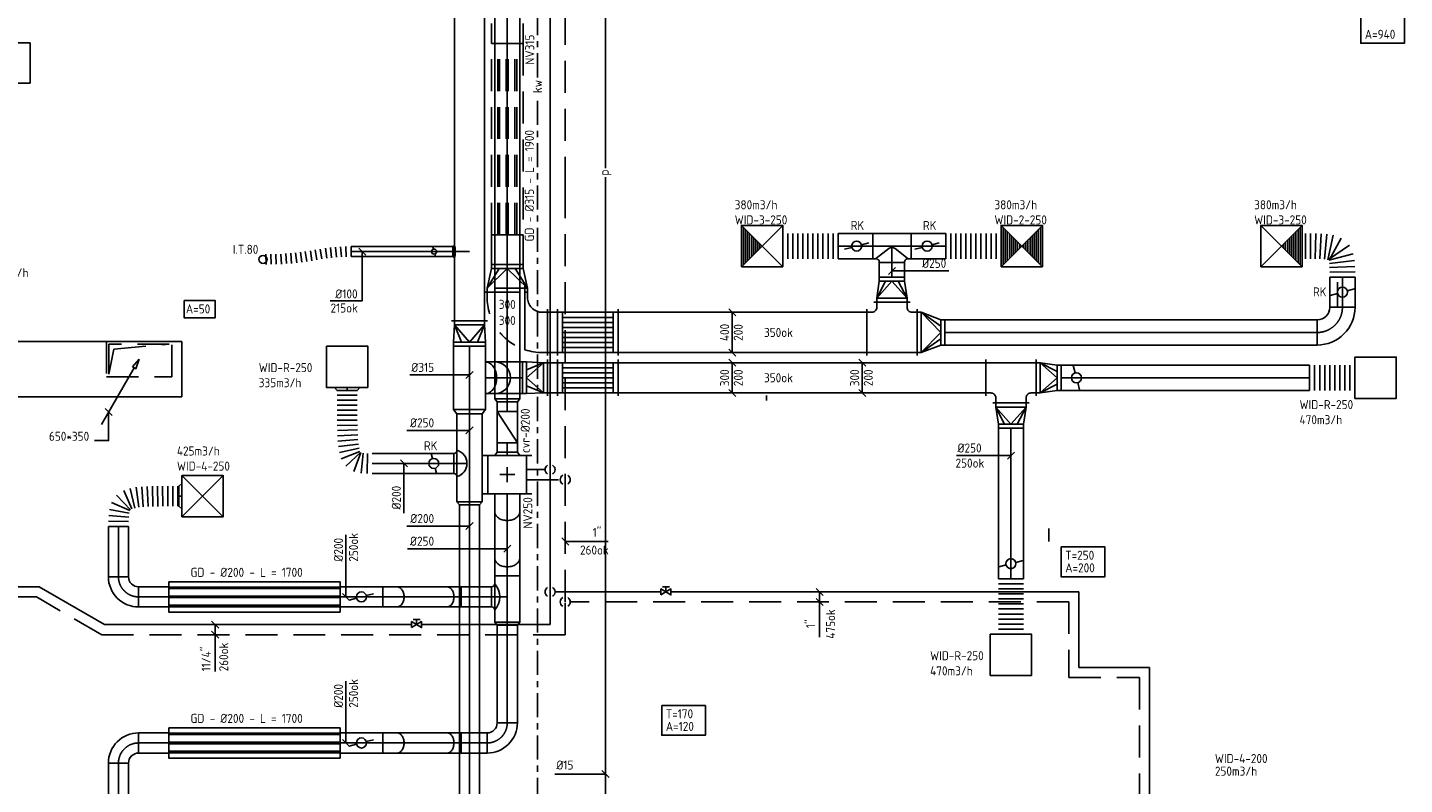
# Model space of a CAD drawing. Header units: millimetres. Extents: x 83336 to 140913, y 137697 to 176199.
# Tile 38 of 45: x 118562 to 132232, y 149388 to 156902. Entities that reach past the tile are written whole.
import ezdxf
from ezdxf.enums import TextEntityAlignment as Align

# ---------------------------------------------------------------- set-up
doc = ezdxf.new("R2010")
doc.units = ezdxf.units.MM
doc.header["$LTSCALE"] = 50
for name, pattern in [('CENTER2', [28.575, 19.05, -3.175, 3.175, -3.175]), ('CENTRE', [2, 1.25, -0.25, 0.25, -0.25]), ('DASHED2', [9.525, 6.35, -3.175]), ('KOUDWATER', [8.4, 4.8, -1.2, 1.2, -1.2])]:
    doc.linetypes.add(name, pattern=pattern)
doc.layers.get('0').update_dxf_attribs({"linetype": 'CONTINUOUS'})
for name, color, linetype in [('WL5310--_KW', 2, 'KOUDWATER'), ('WL5420--_PERSL', 1, 'CONTINUOUS'), ('WL561---_SYMBOOL', 2, 'CONTINUOUS'), ('WL5611--_CV-A', 3, 'CONTINUOUS'), ('WL5612--_CV-R', 3, 'DASHED2'), ('WL562---_SYMBOOL', 2, 'CONTINUOUS'), ('WL570---_HARTLIJN', 1, 'CENTRE'), ('WL5771--_T_FLEX-C', 2, 'CONTINUOUS'), ('WL5771--_T_KANAAL-C', 3, 'CONTINUOUS'), ('WL5771--_T_KANAAL-H', 1, 'CONTINUOUS'), ('WL5771--_T_KANAAL-S', 1, 'DASHED2'), ('WL5771--_T_ORNAMENT-C', 2, 'CONTINUOUS'), ('WL5772--_R_FLEX-C', 2, 'CONTINUOUS'), ('WL5772--_R_KANAAL-C', 4, 'CONTINUOUS'), ('WL5772--_R_KANAAL-H', 1, 'CONTINUOUS'), ('WL5772--_R_KANAAL-S', 1, 'DASHED2'), ('WL5772--_R_ORNAMENT-C', 2, 'CONTINUOUS'), ('WL5772--_R_PIJL', 1, 'CONTINUOUS'), ('WL5773--_HARTLIJN', 1, 'CENTER2'), ('WM540---_MATEN-B', 1, 'CONTINUOUS'), ('WM560---_MATEN-B', 1, 'CONTINUOUS'), ('WM570---_R_MATEN-B', 1, 'CONTINUOUS'), ('WM570---_T_MATEN-B', 1, 'CONTINUOUS'), ('WT5-----_PROCESCODE', 1, 'CONTINUOUS'), ('WT531---_CODE', 1, 'CONTINUOUS'), ('WT542---_CODE', 1, 'CONTINUOUS'), ('WT5771--_BIJSCHRIFT', 7, 'CONTINUOUS'), ('WT5772--_BIJSCHRIFT', 7, 'CONTINUOUS')]:
    doc.layers.add(name, color=color, linetype=linetype)
doc.styles.add('LZ-MAATVOEREN', font='simplex.shx')
doc.styles.add('MAATVOERING', font='iso.shx')
doc.styles.add('NORTXT', font='isocp.shx')
doc.styles.add('PEILMAAT', font='isocp.shx')
doc.styles.add('SA-BEMATEN', font='iso.shx')
doc.styles.add('Smalschuin', font='isocp.shx')

# ---------------------------------------------------------------- blocks, each defined once
blk = doc.blocks.new('KAEND')
blk.add_line((0, -0.5), (0, 0.5))
blk = doc.blocks.new('FLLINE100')
blk.add_line((0, -50), (0, 50))
blk = doc.blocks.new('OEX1000093000')
for p, rotation in [((-447, -42), 9.126530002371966), ((-398, -33), 9.48971784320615), ((-349, -25), 9.48971784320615), ((-299, -18), 7.658514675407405), ((-250, -12), 4.558072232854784), ((-200, -8), 4.558072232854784), ((-150, -4), 4.558072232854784), ((-100, -2), 1.376576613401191), ((-50, -1), 1.376576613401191), ((-895, -78), 1.172401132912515), ((-845, -77), 1.172401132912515), ((-795, -76), 1.172401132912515), ((-745, -75), 3.943056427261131), ((-695, -71), 3.943056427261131), ((-646, -68), 3.943056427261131), ((-596, -63), 6.894426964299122), ((-546, -57), 6.894426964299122), ((-497, -50), 9.126530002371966)]:
    blk.add_blockref('FLLINE100', p, dxfattribs=dict(rotation=rotation))
blk = doc.blocks.new('ORN_A_RN')
blk.add_circle((0, 0), 0.5)
at = {"color": 1, "style": 'LZ-MAATVOEREN', "flags": 9}
for tag, p in [('ROS_TYPE', (0.63, 0.68)), ('ROS_M3H', (0.63, 0.48)), ('ROS_ZIJDE', (0.63, 0.28)), ('ROS_STAT', (0.63, 0.08))]:
    blk.add_attdef(tag, p, '', height=0.125, dxfattribs=at)
blk = doc.blocks.new('56_202')
blk.add_lwpolyline([(-2.5, -1.5), (-2.5, 1.5), (2.5, -1.5), (2.5, 1.5)], close=True)
for points in [[(-1.75, 2.5), (1.75, 2.5)], [(0, 0), (0, 2.5)]]:
    blk.add_lwpolyline(points)
blk = doc.blocks.new('MVLINE')
blk.add_line((35, -35), (-35, 35))
blk = doc.blocks.new('BO1_WZ')
for start, end in [(30, 150), (210, 330)]:
    blk.add_arc((0, 0), 0.5, start, end)
at = {"invisible_edges": 15}
blk.add_3dface([(-0.01, 0.49), (-0.01, -0.49), (0.01, -0.49), (0.01, 0.49)], dxfattribs=at)
blk = doc.blocks.new('*X219')
at = {"color": 0}
for p, q in [((0.35, -0.35), (0.35, 0.35)), ((0.4, -0.4), (0.4, 0.4)), ((0.45, -0.45), (0.45, 0.45)), ((0.05, -0.05), (0.05, 0.05)), ((0.1, -0.1), (0.1, 0.1)), ((0.15, -0.15), (0.15, 0.15)), ((0.2, -0.2), (0.2, 0.2)), ((0.25, -0.25), (0.25, 0.25)), ((0.3, -0.3), (0.3, 0.3))]:
    blk.add_line(p, q, dxfattribs=at)
blk = doc.blocks.new('orn_t_2h')
for p, q in [((-0.5, 0.5), (0.5, -0.5)), ((0.5, 0.5), (-0.5, -0.5))]:
    blk.add_line(p, q)
blk.add_lwpolyline([(-0.5, -0.5), (0.5, -0.5), (0.5, 0.5), (-0.5, 0.5)], close=True)
at = {"rotation": 180}
blk.add_blockref('*X219', (0, 0), dxfattribs=at)
blk.add_blockref('*X219', (0, 0))
at = {"color": 1, "style": 'LZ-MAATVOEREN'}
for tag, p, flags in [('ROS_TYPE', (0.633, 0.683), 8), ('ROS_M3H', (0.633, 0.483), 8), ('ROS_M3H_G', (0.633, 0.283), 9), ('ROS_ZIJDE', (0.633, 0.083), 9), ('ROS_STAT', (0.633, -0.117), 9)]:
    blk.add_attdef(tag, p, '', height=0.125, dxfattribs=dict(at, flags=flags))
blk = doc.blocks.new('ORN_T_4')
for p, q in [((0.5, 0.5), (-0.5, -0.5)), ((0.5, -0.5), (-0.5, 0.5))]:
    blk.add_line(p, q)
blk.add_lwpolyline([(-0.5, 0.5), (-0.5, -0.5), (0.5, -0.5), (0.5, 0.5)], close=True)
at = {"color": 1, "style": 'LZ-MAATVOEREN', "flags": 9}
for tag, p in [('ROS_TYPE', (0.633, 0.683)), ('ROS_M3H', (0.633, 0.483)), ('ROS_ZIJDE', (0.633, 0.283)), ('ROS_STAT', (0.633, 0.083))]:
    blk.add_attdef(tag, p, '', height=0.125, dxfattribs=at)
blk = doc.blocks.new('ORN_A_')
blk.add_lwpolyline([(-0.5, 0.5), (-0.5, -0.5), (0.5, -0.5), (0.5, 0.5)], close=True)
at = {"color": 1, "style": 'LZ-MAATVOEREN', "flags": 9}
for tag, p in [('ROS_TYPE', (0.633, 0.683)), ('ROS_M3H', (0.633, 0.483)), ('ROS_ZIJDE', (0.633, 0.283)), ('ROS_STAT', (0.633, 0.083))]:
    blk.add_attdef(tag, p, '', height=0.125, dxfattribs=at)
blk = doc.blocks.new('VRO40020000315275004040R')
for p, q in [((-275, 230), (-275, -230)), ((-235, -200), (-235, 200)), ((-40, -157.5), (-40, 157.5))]:
    blk.add_line(p, q)
blk.add_lwpolyline([(-275, 200), (-275, -200), (-235, -200), (-40, -157.5), (0, -157.5), (0, 157.5), (-40, 157.5), (-235, 200)], close=True)
at = {"layer": 'WL5771--_T_KANAAL-H'}
for p, q in [((-235, 200), (-40, 78.75)), ((-235, -200), (-40, -78.75))]:
    blk.add_line(p, q, dxfattribs=at)
blk.add_lwpolyline([(-235, -200), (-40, 0), (-235, 200)], dxfattribs=at)
blk = doc.blocks.new('KARO')
for p, q in [((1, 0.5), (0, 0.5)), ((0, -0.5), (1, -0.5))]:
    blk.add_line(p, q)
at = {"layer": 'WL5773--_HARTLIJN'}
blk.add_line((0, 0), (1, 0), dxfattribs=at)
blk = doc.blocks.new('FLLINE250')
blk.add_line((0, -125), (0, 125))
blk = doc.blocks.new('OEX2500055000')
for p in [(-500, 0), (-450, 0), (-400, 0), (-350, 0), (-300, 0), (-250, 0), (-200, 0), (-150, 0), (-100, 0), (-50, 0), (0, 0)]:
    blk.add_blockref('FLLINE250', p)
blk = doc.blocks.new('ORK25000000')
at = {"layer": 'WL5771--_T_KANAAL-H'}
for p, q in [((48, 13), (121, 32)), ((-48, -13), (-121, -32))]:
    blk.add_line(p, q, dxfattribs=at)
blk.add_circle((0, 0), 50, dxfattribs=at)
blk = doc.blocks.new('VRO40020000250275004040R')
for p, q in [((-275, 230), (-275, -230)), ((-235, -200), (-235, 200)), ((-40, -125), (-40, 125))]:
    blk.add_line(p, q)
blk.add_lwpolyline([(-275, 200), (-275, -200), (-235, -200), (-40, -125), (0, -125), (0, 125), (-40, 125), (-235, 200)], close=True)
at = {"layer": 'WL5771--_T_KANAAL-H'}
for p, q in [((-235, 200), (-40, 62.5)), ((-235, -200), (-40, -62.5))]:
    blk.add_line(p, q, dxfattribs=at)
blk.add_lwpolyline([(-235, -200), (-40, 0), (-235, 200)], dxfattribs=at)
blk = doc.blocks.new('OBO25000090H')
blk.add_lwpolyline([(125, -250, 0.414214), (-250, 125), (-250, -125, -0.414214), (-125, -250)], format="xyb", close=True)
at = {"invisible_edges": 15}
for points in [[(-228, -127), (-185, 119), (-250, 125), (-250, -125)], [(-207, -133), (-122, 102), (-185, 119), (-228, -127)], [(-188, -142), (-63, 75), (-122, 102), (-207, -133)], [(-170, -154), (-9, 37), (-63, 75), (-188, -142)], [(-154, -170), (37, -9), (-9, 37), (-170, -154)], [(-142, -188), (75, -63), (37, -9), (-154, -170)], [(-133, -207), (102, -122), (75, -63), (-142, -188)], [(-127, -228), (119, -185), (102, -122), (-133, -207)], [(-125, -250), (125, -250), (119, -185), (-127, -228)]]:
    blk.add_3dface(points, dxfattribs=at)
at = {"layer": 'WL5773--_HARTLIJN'}
blk.add_arc((-250, -250), 250, 0, 90, dxfattribs=at)
blk = doc.blocks.new('OSV2502000320K')
blk.add_lwpolyline([(-32, -125), (0, -100), (0, 100), (-32, 125)], close=True)
at = {"layer": 'WL5773--_HARTLIJN'}
blk.add_line((-32, 0), (0, 0), dxfattribs=at)
blk = doc.blocks.new('VRO30030000315250004040R')
for p, q in [((-250, 180), (-250, -180)), ((-210, -150), (-210, 150)), ((-40, -157.5), (-40, 157.5))]:
    blk.add_line(p, q)
blk.add_lwpolyline([(-250, 150), (-250, -150), (-210, -150), (-40, -157.5), (0, -157.5), (0, 157.5), (-40, 157.5), (-210, 150)], close=True)
at = {"layer": 'WL5772--_R_KANAAL-H'}
for p, q in [((-210, 150), (-40, 78.75)), ((-210, -150), (-40, -78.75))]:
    blk.add_line(p, q, dxfattribs=at)
blk.add_lwpolyline([(-210, -150), (-40, 0), (-210, 150)], dxfattribs=at)
blk = doc.blocks.new('VRO30020000315250004040R')
for p, q in [((-250, 180), (-250, -180)), ((-210, -150), (-210, 150)), ((-40, -157.5), (-40, 157.5))]:
    blk.add_line(p, q)
blk.add_lwpolyline([(-250, 150), (-250, -150), (-210, -150), (-40, -157.5), (0, -157.5), (0, 157.5), (-40, 157.5), (-210, 150)], close=True)
at = {"layer": 'WL5772--_R_KANAAL-H'}
for p, q in [((-210, 150), (-40, 78.75)), ((-210, -150), (-40, -78.75))]:
    blk.add_line(p, q, dxfattribs=at)
blk.add_lwpolyline([(-210, -150), (-40, 0), (-210, 150)], dxfattribs=at)
blk = doc.blocks.new('VSP40020040020032560000')
for p, q in [((0, -230), (0, 230)), ((600, -230), (600, 230))]:
    blk.add_line(p, q)
blk.add_lwpolyline([(0, -200), (600, -200), (600, 200), (0, 200)], close=True)
at = {"layer": 'WL5772--_R_KANAAL-H'}
for p, q in [((50, -200), (50, 200)), ((50, 150), (550, 150)), ((550, -200), (550, 200)), ((50, 100), (550, 100)), ((50, 50), (550, 50)), ((50, 0), (550, 0)), ((50, -50), (550, -50)), ((50, -100), (550, -100)), ((50, -150), (550, -150))]:
    blk.add_line(p, q, dxfattribs=at)
blk = doc.blocks.new('VSP30020030020032560000')
for p, q in [((0, -180), (0, 180)), ((600, -180), (600, 180))]:
    blk.add_line(p, q)
blk.add_lwpolyline([(0, -150), (600, -150), (600, 150), (0, 150)], close=True)
at = {"layer": 'WL5772--_R_KANAAL-H'}
for p, q in [((50, -150), (50, 150)), ((550, -150), (550, 150)), ((50, 100), (550, 100)), ((50, 50), (550, 50)), ((50, 0), (550, 0)), ((50, -50), (550, -50)), ((50, -100), (550, -100))]:
    blk.add_line(p, q, dxfattribs=at)
blk = doc.blocks.new('rb45doz')
blk.add_lwpolyline([(0, -0.5, 0.133256), (0.128, -0.465, 0.106756), (0.25, -0.354, 0.082828), (0.325, -0.198, 0.071352), (0.354, 0, 0.071352), (0.325, 0.198, 0.082828), (0.25, 0.354, 0.106756), (0.128, 0.465, 0.133256), (0, 0.5), (0.293, 0.5, -1), (0.293, -0.5)], format="xyb", close=True)
at = {"layer": 'WL5773--_HARTLIJN'}
blk.add_line((0, 0), (0.848, 0), dxfattribs=at)
blk = doc.blocks.new('OBO31500045z')
at = {"xscale": 315, "yscale": 315, "zscale": 315}
blk.add_blockref('rb45doz', (0, 0), dxfattribs=at)
blk = doc.blocks.new('KARH')
for p, q in [((1, 0.5), (0, 0.5)), ((0, 0), (0, 0)), ((1, 0), (1, 0)), ((0, -0.5), (1, -0.5))]:
    blk.add_line(p, q)
at = {"invisible_edges": 15}
blk.add_3dface([(0, 0.5), (0, -0.5), (1, -0.5), (1, 0.5)], dxfattribs=at)
blk = doc.blocks.new('OSV3152500430G')
blk.add_lwpolyline([(0, -157.5), (43, -125), (43, 125), (0, 157.5)], close=True)
at = {"layer": 'WL5773--_HARTLIJN'}
blk.add_line((0, 0), (43, 0), dxfattribs=at)
blk = doc.blocks.new('OSV2502000320G')
blk.add_lwpolyline([(0, -125), (32, -100), (32, 100), (0, 125)], close=True)
at = {"layer": 'WL5773--_HARTLIJN'}
blk.add_line((0, 0), (32, 0), dxfattribs=at)
blk = doc.blocks.new('OBX200200031000')
blk.add_lwpolyline([(0, -100), (310, -100), (310, 100), (0, 100)], close=True)
at = {"layer": 'WL5771--_T_KANAAL-H'}
blk.add_line((0, -100), (310, 100), dxfattribs=at)
blk = doc.blocks.new('RN200')
at = {"layer": 'WL5771--_T_KANAAL-C'}
blk.add_blockref('OBX200200031000', (-310, 0), dxfattribs=at)
blk = doc.blocks.new('CVR200')
at = {"layer": 'WL5771--_T_KANAAL-C'}
blk.add_blockref('RN200', (310, 0), dxfattribs=at)
blk = doc.blocks.new('NW2')
at = {"layer": 'WL5771--_T_KANAAL-C'}
for p, q in [((242.5, 380), (-242.5, 380)), ((-192.5, 380), (-192.5, 0)), ((192.5, 380), (192.5, 0)), ((242.5, 0), (-242.5, 0))]:
    blk.add_line(p, q, dxfattribs=at)
at = {"layer": 'WL5771--_T_KANAAL-H'}
for p, q in [((75, 190), (-75, 190)), ((0, 265), (0, 115))]:
    blk.add_line(p, q, dxfattribs=at)
blk = doc.blocks.new('OZA2000200090NZ')
blk.add_lwpolyline([(130, 100, -0.414214), (100, 130), (-100, 130, -0.414214), (-130, 100, -0.414214)], format="xyb")
at = {"layer": 'WL5772--_R_KANAAL-H'}
blk.add_arc((0, 135), 135, 194.9182, 345.0818, dxfattribs=at)
at = {"layer": 'WL5773--_HARTLIJN'}
blk.add_line((0, 0), (0, 130), dxfattribs=at)
blk = doc.blocks.new('ORK20000000')
at = {"layer": 'WL5772--_R_KANAAL-H'}
for p, q in [((48, 13), (97, 26)), ((-48, -13), (-97, -26))]:
    blk.add_line(p, q, dxfattribs=at)
blk.add_circle((0, 0), 50, dxfattribs=at)
blk = doc.blocks.new('OSV25020003200')
blk.add_lwpolyline([(0, -125), (32, -100), (32, 100), (0, 125)], close=True)
at = {"layer": 'WL5773--_HARTLIJN'}
blk.add_line((0, 0), (32, 0), dxfattribs=at)
blk = doc.blocks.new('VTS30020030020030050050H')
for p, q in [((-250, -180), (-250, 180)), ((180, 250), (-180, 250)), ((250, -180), (250, 180))]:
    blk.add_line(p, q)
blk.add_lwpolyline([(-250, -150), (-200, -150), (200, -150), (250, -150), (250, 150), (200, 150, -0.414214), (150, 200), (150, 250), (-150, 250), (-150, 200, -0.414214), (-200, 150), (-250, 150)], format="xyb", close=True)
blk = doc.blocks.new('OEX2500055000-4')
at = {"rotation": 270}
for p in [(0, 550), (0, 500), (0, 450), (0, 400), (0, 350), (0, 300), (0, 250), (0, 200), (0, 150), (0, 100), (0, 50)]:
    blk.add_blockref('FLLINE250', p, dxfattribs=at)
blk = doc.blocks.new('VRO30020000250250004040R')
for p, q in [((-250, 180), (-250, -180)), ((-210, -150), (-210, 150)), ((-40, -125), (-40, 125))]:
    blk.add_line(p, q)
blk.add_lwpolyline([(-250, 150), (-250, -150), (-210, -150), (-40, -125), (0, -125), (0, 125), (-40, 125), (-210, 150)], close=True)
at = {"layer": 'WL5772--_R_KANAAL-H'}
for p, q in [((-210, 150), (-40, 62.5)), ((-210, -150), (-40, -62.5))]:
    blk.add_line(p, q, dxfattribs=at)
blk.add_lwpolyline([(-210, -150), (-40, 0), (-210, 150)], dxfattribs=at)
blk = doc.blocks.new('RB45DO')
blk.add_lwpolyline([(0.707107, 0.5), (0, 0.5), (0, -0.5), (0.707107, -0.5, 0.133256), (0.835518, -0.465158, 0.106756), (0.957107, -0.353553, 0.082828), (1.032249, -0.198077, 0.071352), (1.06066, 0, 0.071352), (1.032249, 0.198077, 0.082828), (0.957107, 0.353553, 0.106756), (0.835518, 0.465158, 0.133256)], format="xyb", close=True)
at = {"layer": 'WL570---_HARTLIJN'}
blk.add_line((0, 0), (1.06066, 0), dxfattribs=at)
blk = doc.blocks.new('OBO25000045n')
at = {"xscale": 250, "yscale": 250, "zscale": 250}
blk.add_blockref('RB45DO', (0, 0), dxfattribs=at)
blk = doc.blocks.new('RB45UP')
blk.add_lwpolyline([(0, -0.5), (0.707107, -0.5), (0.707107, 0.5), (0, 0.5, -0.133256), (0.128411, 0.465158, -0.106756), (0.25, 0.353553, -0.082828), (0.325143, 0.198077, -0.071352), (0.353553, 0, -0.071352), (0.325143, -0.198077, -0.082828), (0.25, -0.353553, -0.106756), (0.128411, -0.465158, -0.133256)], format="xyb", close=True)
at = {"layer": 'WL570---_HARTLIJN'}
blk.add_line((0, 0), (0.707107, 0), dxfattribs=at)
blk = doc.blocks.new('OBO25000045o')
at = {"xscale": 250, "yscale": 250, "zscale": 250}
blk.add_blockref('RB45UP', (0, 0), dxfattribs=at)
blk = doc.blocks.new('OTS25025025000NH')
blk.add_lwpolyline([(-190, -125), (190, -125), (190, 125), (162, 125, -0.414214), (125, 162), (125, 163), (-125, 163), (-125, 162, -0.414214), (-162, 125), (-190, 125)], format="xyb", close=True)
at = {"layer": 'WL5771--_T_KANAAL-H'}
blk.add_lwpolyline([(-162, 125), (-31, 24, 0.340712), (31, 24), (162, 125)], format="xyb", dxfattribs=at)
at = {"layer": 'WL5773--_HARTLIJN'}
for p, q in [((0, 0), (0, 163)), ((-190, 0), (190, 0))]:
    blk.add_line(p, q, dxfattribs=at)
blk = doc.blocks.new('VTS40020040020030050050H')
for p, q in [((180, 300), (-180, 300)), ((-250, -230), (-250, 230)), ((250, -230), (250, 230))]:
    blk.add_line(p, q)
blk.add_lwpolyline([(-250, -200), (-200, -200), (200, -200), (250, -200), (250, 200), (200, 200, -0.414214), (150, 250), (150, 300), (-150, 300), (-150, 250, -0.414214), (-200, 200), (-250, 200)], format="xyb", close=True)
blk = doc.blocks.new('OEX2500068300')
for p, rotation in [((33, 0), 179.9573238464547), ((83, 0), 179.6697926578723), ((133, -1), 178.9404588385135), ((183, -2), 177.3963538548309), ((233, -6), 174.2096458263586), ((282, -13), 167.3063894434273), ((366, -63), 124.5805259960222), ((329, -30), 151.5368696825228), ((386, -108), 104.9309977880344), ((395, -158), 96.2856141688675), ((398, -208), 92.5312601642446), ((400, -258), 90.85624282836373), ((400, -308), 90.17004388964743)]:
    blk.add_blockref('FLLINE250', p, dxfattribs=dict(rotation=rotation))
blk = doc.blocks.new('MVHOOGL')
at = {"color": 1, "style": 'PEILMAAT'}
blk.add_attdef('PEILMAAT', text='', height=1, dxfattribs=at).set_placement((0.5, 0), align=Align.MIDDLE_LEFT)
blk = doc.blocks.new('OZA3000100090NZ')
blk.add_lwpolyline([(65, 150, -0.414214), (50, 165), (-50, 165, -0.414214), (-65, 150, -0.414214)], format="xyb")
at = {"layer": 'WL5772--_R_KANAAL-H'}
blk.add_arc((0, 392), 251, 254.9632, 285.0368, dxfattribs=at)
at = {"layer": 'WL5773--_HARTLIJN'}
blk.add_line((0, 0), (0, 165), dxfattribs=at)
blk = doc.blocks.new('*X255')
at = {"color": 0}
for p, q in [((0.35, -0.35), (0.35, 0.35)), ((0.4, -0.4), (0.4, 0.4)), ((0.45, -0.45), (0.45, 0.45)), ((0.05, -0.05), (0.05, 0.05)), ((0.1, -0.1), (0.1, 0.1)), ((0.15, -0.15), (0.15, 0.15)), ((0.2, -0.2), (0.2, 0.2)), ((0.25, -0.25), (0.25, 0.25)), ((0.3, -0.3), (0.3, 0.3))]:
    blk.add_line(p, q, dxfattribs=at)
blk = doc.blocks.new('orn_t_3')
for p, q in [((0.5, 0.5), (-0.5, -0.5)), ((0.5, -0.5), (-0.5, 0.5))]:
    blk.add_line(p, q)
blk.add_lwpolyline([(-0.5, 0.5), (-0.5, -0.5), (0.5, -0.5), (0.5, 0.5)], close=True)
at = {"rotation": 90}
blk.add_blockref('*X255', (0, 0), dxfattribs=at)
at = {"color": 1, "style": 'LZ-MAATVOEREN'}
for tag, p, flags in [('ROS_TYPE', (0.633, 0.683), 8), ('ROS_M3H', (0.633, 0.483), 8), ('ROS_M3H_G', (0.633, 0.283), 9), ('ROS_ZIJDE', (0.633, 0.083), 9), ('ROS_STAT', (0.633, -0.117), 9)]:
    blk.add_attdef(tag, p, '', height=0.125, dxfattribs=dict(at, flags=flags))
blk = doc.blocks.new('GD200')
at = {"layer": 'WL5771--_T_KANAAL-C', "color": 1}
for p, q in [((1700, 97.5), (0, 97.5)), ((1700, 82.5), (0, 82.5)), ((1700, 7.5), (0, 7.5)), ((1700, -7.5), (0, -7.5)), ((1700, -82.5), (0, -82.5)), ((1700, -97.5), (0, -97.5))]:
    blk.add_line(p, q, dxfattribs=at)
at = {"layer": 'WL5771--_T_KANAAL-C'}
blk.add_lwpolyline([(0, 150), (1700, 150), (1700, -150), (0, -150)], close=True, dxfattribs=at)
blk = doc.blocks.new('OBO20000090H')
blk.add_lwpolyline([(100, -200, 0.414214), (-200, 100), (-200, -100, -0.414214), (-100, -200)], format="xyb", close=True)
at = {"invisible_edges": 15}
for points in [[(-183, -102), (-148, 95), (-200, 100), (-200, -100)], [(-166, -106), (-97, 82), (-148, 95), (-183, -102)], [(-150, -113), (-50, 60), (-97, 82), (-166, -106)], [(-136, -123), (-7, 30), (-50, 60), (-150, -113)], [(-123, -136), (30, -7), (-7, 30), (-136, -123)], [(-113, -150), (60, -50), (30, -7), (-123, -136)], [(-106, -166), (82, -97), (60, -50), (-113, -150)], [(-102, -183), (95, -148), (82, -97), (-106, -166)], [(-100, -200), (100, -200), (95, -148), (-102, -183)]]:
    blk.add_3dface(points, dxfattribs=at)
at = {"layer": 'WL5773--_HARTLIJN'}
blk.add_arc((-200, -200), 200, 0, 90, dxfattribs=at)
blk = doc.blocks.new('OZA2500200090NZ')
blk.add_lwpolyline([(130, 125, -0.414214), (100, 155), (-100, 155, -0.414214), (-130, 125, -0.414214)], format="xyb")
at = {"layer": 'WL5771--_T_KANAAL-H'}
blk.add_arc((0, 269), 194, 227.925, 312.075, dxfattribs=at)
at = {"layer": 'WL5773--_HARTLIJN'}
blk.add_line((0, 0), (0, 155), dxfattribs=at)
blk = doc.blocks.new('FLLINE200')
blk.add_line((0, -100), (0, 100))
blk = doc.blocks.new('OEX2000085900')
for p, rotation in [((-547, -62), 43.55792317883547), ((-505, -35), 23.49221480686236), ((-458, -20), 12.73580232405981), ((-408, -11), 7.263294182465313), ((-359, -6), 4.266376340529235), ((-309, -3), 2.51548450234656), ((-259, -2), 1.451337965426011), ((-209, -1), 0.7946915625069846), ((-159, 0), 0.3939053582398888), ((-109, 0), 0.160832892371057), ((-59, 0), 0.04137213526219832), ((-9, 0), 0.0008295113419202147), ((-589, -150), 79.76485337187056), ((-575, -103), 66.38602299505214), ((-597, -250), 88.6214008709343), ((-595, -200), 85.8949750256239), ((-598, -300), 89.72784899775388)]:
    blk.add_blockref('FLLINE200', p, dxfattribs=dict(rotation=rotation))
blk = doc.blocks.new('OEX2000089400')
for p, rotation in [((-250, 679), 270.0087229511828), ((-250, 629), 270.044391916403), ((-250, 579), 270.1163646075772), ((-250, 529), 270.2376478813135), ((-249, 479), 270.4271308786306), ((-249, 429), 270.713105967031), ((-248, 379), 271.1395736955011), ((-247, 329), 271.7782104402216), ((-245, 279), 272.7527855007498), ((-242, 229), 274.2936182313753), ((-237, 180), 276.8732089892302), ((-229, 130), 281.5904193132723), ((-216, 82), 291.3545887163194), ((-190, 40), 312.6894699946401), ((-149, 13), 340.3175443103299), ((-100, 3), 354.3247338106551), ((-50, 0), 359.0130880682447)]:
    blk.add_blockref('FLLINE200', p, dxfattribs=dict(rotation=rotation))
blk = doc.blocks.new('ORK10000000')
at = {"layer": 'WL5772--_R_KANAAL-H'}
for p, q in [((24, 6), (48, 13)), ((-24, -6), (-48, -13))]:
    blk.add_line(p, q, dxfattribs=at)
blk.add_circle((0, 0), 25, dxfattribs=at)
blk = doc.blocks.new('OEX2500050000-0')
for p in [(-450, 0), (-400, 0), (-350, 0), (-300, 0), (-250, 0), (-200, 0), (-150, 0), (-100, 0), (-50, 0), (0, 0)]:
    blk.add_blockref('FLLINE250', p)
blk = doc.blocks.new('SS57PY03')
for p, q in [((0, 0), (-1.32, -1.52)), ((-0.66, -1.91), (0, 0)), ((-7.47, -12.95), (-0.99, -1.72)), ((-1.32, -1.52), (-0.66, -1.91))]:
    blk.add_line(p, q)
at = {"color": 2, "style": 'MAATVOERING', "flags": 8}
blk.add_attdef('PIJL_BEN', (-6, -13), '', height=1, dxfattribs=at)

msp = doc.modelspace()

# ---------------------------------------------------------------- linework, layer by layer
for p, q in [((123724.70392, 153645), (123724.70392, 154105)), ((125900, 153200), (125900, 153250))]:
    msp.add_line(p, q)
at = {"color": 1}
msp.add_line((128700, 151930), (128700, 151800), dxfattribs=at)
at = {"layer": 'WL5310--_KW'}
for p, q in [((123625, 156406.66667), (123625, 161850)), ((123625, 149215), (123625, 156226.66667))]:
    msp.add_line(p, q, dxfattribs=at)
at = {"layer": 'WL5420--_PERSL'}
for p, q in [((124300, 165555), (124300, 155507.5)), ((124300, 155417.5), (124300, 147750))]:
    msp.add_line(p, q, dxfattribs=at)
at = {"layer": 'WL5611--_CV-A'}
for p, q in [((123750, 151300), (123750, 169900)), ((123517.36188, 152513.5), (123700, 152513.5)), ((114450, 151350), (118677.27587, 151350)), ((119326.79492, 150975), (118677.27587, 151350)), ((123750, 150975), (123750, 151300)), ((124850, 151300), (123800, 151300)), ((124950, 151300), (129000, 151300)), ((129000, 151300), (129000, 150550)), ((122375, 150975), (119326.79492, 150975)), ((122475, 150975), (123750, 150975)), ((129000, 150550), (129700, 150550)), ((129700, 150550), (129700, 145350))]:
    msp.add_line(p, q, dxfattribs=at)
at = {"layer": 'WL5612--_CV-R'}
for p, q in [((123900, 155300), (123900, 161350)), ((123900, 151200), (123900, 155300)), ((123517.36188, 152413.5), (123850, 152413.5)), ((118650.48095, 151250), (114408.57864, 151250)), ((119300, 150875), (118650.48095, 151250)), ((123900, 150875), (123900, 151200)), ((128900, 151200), (123950, 151200)), ((128900, 151200), (128900, 150450)), ((123900, 150875), (119300, 150875)), ((128900, 150450), (129600, 150450)), ((129600, 150450), (129600, 145150))]:
    msp.add_line(p, q, dxfattribs=at)
at = {"layer": 'WL5771--_T_KANAAL-C'}
for points in [[(123149.88947, 154275), (123124.70392, 154275), (123124.70392, 154225, 0.0760951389), (123149.88947, 154060.47099)], [(123499.88947, 153703.52142, 0.0810405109), (123674.70392, 153675), (123724.70392, 153675), (123724.70392, 154075), (123674.70392, 154075, -0.4142135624), (123524.70392, 154225), (123524.70392, 154275), (123499.88947, 154275)]]:
    msp.add_lwpolyline(points, format="xyb", dxfattribs=at)
msp.add_lwpolyline([(123399.88947, 154275), (123249.88947, 154275)], dxfattribs=at)
at = {"layer": 'WL5771--_T_KANAAL-S', "color": 1}
for p, q in [((123230.80969, 154843), (123230.80969, 156743)), ((123248.98276, 154843), (123248.98276, 156743)), ((123315.61738, 154843), (123315.61738, 156743)), ((123333.79046, 154843), (123333.79046, 156743)), ((123400.42507, 154843), (123400.42507, 156743)), ((123418.59815, 154843), (123418.59815, 156743))]:
    msp.add_line(p, q, dxfattribs=at)
at = {"layer": 'WL5771--_T_KANAAL-S'}
msp.add_lwpolyline([(123482.20392, 156743), (123482.20392, 154843), (123167.20392, 154843), (123167.20392, 156743)], close=True, dxfattribs=at)
msp.add_lwpolyline([(123249.88947, 153875.66823, 0.0900890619), (123399.88947, 153748.57895, 0.0900890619)], format="xyb", dxfattribs=at)
at = {"layer": 'WL5771--_T_ORNAMENT-C'}
for points in [[(131797.01288, 157042.00526), (132231.66971, 157042.00526), (132231.66971, 156746.42359), (131797.01288, 156746.42359)], [(120116.04669, 154190.85811), (120425.70352, 154190.85811), (120425.70352, 154020.27644), (120116.04669, 154020.27644)], [(128823.07002, 151745.45661), (129257.72684, 151745.45661), (129257.72684, 151449.87494), (128823.07002, 151449.87494)], [(124858.1756, 150171.81722), (125292.83243, 150171.81722), (125292.83243, 149876.23555), (124858.1756, 149876.23555)]]:
    msp.add_lwpolyline(points, close=True, dxfattribs=at)
at = {"layer": 'WL5772--_R_KANAAL-S'}
for p, q in [((119970, 153760), (119370, 153760)), ((119370, 153760), (119370, 153460)), ((119370, 153460), (119420, 153710)), ((119420, 153710), (119970, 153760))]:
    msp.add_line(p, q, dxfattribs=at)
msp.add_lwpolyline([(119345, 153435), (119995, 153435), (119995, 153785), (119345, 153785)], close=True, dxfattribs=at)
at = {"layer": 'WM540---_MATEN-B'}
msp.add_lwpolyline([(124300, 149490.83209), (124300, 149490.83209), (123796.79289, 149490.83209)], dxfattribs=at)
at = {"layer": 'WM560---_MATEN-B'}
for points in [[(123900, 151800), (124100, 151800), (124325, 151800)], [(126425, 151300), (126425, 151150), (126425, 150850)], [(120425, 150875), (120425, 150975), (120425, 150510.5556)]]:
    msp.add_lwpolyline(points, dxfattribs=at)
at = {"layer": 'WM570---_R_MATEN-B'}
for points in [[(121885.45224, 154677.82093), (121885.54998, 154189.50871), (121566.94007, 154189.44494)], [(125557.8564, 153575), (125557.8564, 153275)], [(126848.65936, 153575), (126848.65936, 153275)], [(122950, 153453.00098), (122648.65936, 153453.00098), (122358.92127, 153453.00098)], [(119367.2354, 153084.81078), (119367.2354, 152801.86824), (119226.69497, 152801.86824)], [(122950, 152903.00098), (122648.65936, 152903.00098), (122326.77841, 152903.00098)], [(122298.65936, 152575), (122298.65936, 152403.00098), (122298.65936, 152081.12004)], [(128325, 152653.00098), (128101.34064, 152653.00098), (127785.88826, 152653.00098)], [(122950, 151953.00098), (122648.65936, 151953.00098), (122326.77841, 151953.00098)]]:
    msp.add_lwpolyline(points, dxfattribs=at)
at = {"layer": 'WM570---_T_MATEN-B'}
msp.add_line((131565.83333, 154125), (131565.83333, 154375), dxfattribs=at)
for points in [[(127143.33333, 154486.27123), (127393.36431, 154486.27123), (127708.81669, 154486.27123)], [(125557.8564, 154075), (125557.8564, 153675)], [(121723.65936, 151249.99998), (121723.65936, 151549.40885), (121723.65936, 151864.86123)], [(123324.86188, 151728.00098), (122648.65936, 151728.00098), (122333.20699, 151728.00098)], [(121723.65936, 149799.99996), (121723.65936, 150099.40883), (121723.65936, 150414.86121)]]:
    msp.add_lwpolyline(points, dxfattribs=at)
at = {"layer": 'WT5-----_PROCESCODE'}
msp.add_line((123499.88947, 153703.52142), (123499.88947, 154339.13011), dxfattribs=at)

# ---------------------------------------------------------------- block references
at = {"layer": 'WL561---_SYMBOOL', "xscale": 100, "yscale": 100, "zscale": 100, "rotation": 90}
for p in [(123750, 152513.5), (123900, 152413.5), (123750, 151300), (123900, 151200)]:
    msp.add_blockref('BO1_WZ', p, dxfattribs=at)
at = {"layer": 'WL562---_SYMBOOL', "xscale": 20, "yscale": 20, "zscale": 20}
for p in [(124900, 151300), (122425, 150975)]:
    msp.add_blockref('56_202', p, dxfattribs=at)
at = {"layer": 'WL5771--_T_FLEX-C'}
for name, p in [('OEX2500055000', (126609.16667, 154732.5)), ('OEX2500068300', (131215.83333, 154732.5)), ('OEX2000085900', (120063, 152249.99998))]:
    msp.add_blockref(name, p, dxfattribs=at)
at = {"layer": 'WL5771--_T_FLEX-C', "xscale": -1}
msp.add_blockref('OEX2500055000', (127677.5, 154732.5), dxfattribs=at)
at = {"layer": 'WL5771--_T_KANAAL-C'}
for name, p, xscale, yscale, zscale, rotation in [('KARO', (123325, 158116), 4898.500001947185, 250, 250, 269.9983844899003), ('KARH', (118587.35167, 156550), 3475.000000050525, 400, 250, 180), ('KARO', (126978.33333, 154732.5), 369.166666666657, 250, 250, 180), ('KARO', (127308.33333, 154732.5), -369.166666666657, 250, 250, 180), ('KARO', (127143.33333, 154425), 144.5000000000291, 250, 250, 90), ('KARO', (131615.83333, 154125), 299.9999591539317, 250, 250, 90.0089766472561), ('KARH', (126893.33333, 153875), 2468.629415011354, 400, 200, 180), ('KARO', (131365.83333, 153875), 3697.5, 250, 250, 180), ('KARO', (123324.86188, 153185.5), 95, 200, 200, 270), ('KARO', (123324.86188, 152685.5), 95, 200, 200, 90), ('KARO', (123324.86188, 151636.72325), 636.77674999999, 250, 250, 90), ('KARO', (119465, 151449.99998), 499.9998968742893, 200, 200, 89.99139019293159), ('KARO', (123324.86188, 151459.9465), 459.9465190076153, 250, 250, 270), ('KARO', (122088.22325, 151249.99998), 423.2232499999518, 200, 200, 180), ('KARO', (122725, 151249.99998), 636.77674999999, 200, 200, 180), ('KARO', (123169.86188, 151249.99998), 303.4404820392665, 200, 200, 180), ('KARO', (123324.86188, 150967.99998), 968.0000190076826, 200, 200, 270), ('KARO', (122088.22325, 149799.99996), 423.2232499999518, 200, 200, 180), ('KARO', (122725, 149799.99996), 636.77674999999, 200, 200, 180), ('KARO', (123124.86188, 149799.99996), 258.4404820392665, 200, 200, 180), ('KARO', (119465, 149599.99996), -499.9998968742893, 200, 200, 90.00860980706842)]:
    msp.add_blockref(name, p, dxfattribs=dict(at, xscale=xscale, yscale=yscale, zscale=zscale, rotation=rotation))
for name, p, xscale, yscale, zscale in [('KAEND', (118587.35167, 156550), 400, 400, 400), ('KARH', (123724.70392, 153875), 100, 400, 200), ('KARO', (119665, 151249.99998), 300.0000000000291, 200, 200), ('OBO25000045n', (122088.22325, 151249.99998), 0.8000000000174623, 0.8000000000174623, 0.8000000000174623), ('OBO25000045o', (122725, 151249.99998), 0.8000000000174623, 0.8000000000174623, 0.8000000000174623), ('KARO', (119665, 149799.99996), 300.0000000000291, 200, 200), ('OBO25000045n', (122088.22325, 149799.99996), 0.8000000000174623, 0.8000000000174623, 0.8000000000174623), ('OBO25000045o', (122725, 149799.99996), 0.8000000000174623, 0.8000000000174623, 0.8000000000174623)]:
    msp.add_blockref(name, p, dxfattribs=dict(at, xscale=xscale, yscale=yscale, zscale=zscale))
for name, p in [('ORK25000000', (126793.75, 154732.5)), ('ORK25000000', (127492.91667, 154732.5)), ('ORK25000000', (131615.80983, 154274.99998)), ('VSP40020040020032560000', (123824.70392, 153875)), ('VTS40020040020030050050H', (127143.33333, 153875)), ('VRO40020000250275004040R', (127668.33333, 153875)), ('NW2', (123324.86188, 152273.5)), ('GD200', (119965, 151249.99998)), ('ORK25000000', (121876.61163, 151249.99998)), ('GD200', (119965, 149799.99996)), ('ORK25000000', (121876.61163, 149799.99996))]:
    msp.add_blockref(name, p, dxfattribs=at)
for name, p, rotation in [('OTS25025025000NH', (127143.33333, 154732.5), 180), ('VRO30020000250250004040R', (127143.33333, 154425), 90), ('OBO25000090H', (131615.83333, 153875), 270), ('CVR200', (123324.86188, 152780.5), 90), ('OSV2502000320G', (123324.86188, 152653.5), 90), ('OSV2502000320K', (120063, 152249.99998), 180), ('OBO25000045n', (123324.86188, 152273.5), 270), ('OBO25000045o', (123324.86188, 151636.72325), 270), ('OBO20000090H', (119465, 151249.99998), 180), ('OZA2500200090NZ', (123324.86188, 151249.99998), 90), ('OSV2502000320K', (123324.86188, 150967.99998), 270), ('OBO20000090H', (123324.86188, 149799.99996), 270)]:
    msp.add_blockref(name, p, dxfattribs=dict(at, rotation=rotation))
at = {"layer": 'WL5771--_T_KANAAL-C', "xscale": -1, "rotation": 90}
msp.add_blockref('OSV2502000320G', (123324.86188, 153217.5), dxfattribs=at)
at = {"layer": 'WL5771--_T_KANAAL-C', "xscale": -1}
msp.add_blockref('OBO20000090H', (119465, 149799.99996), dxfattribs=at)
at = {"layer": 'WL5771--_T_KANAAL-S', "yscale": 315, "zscale": 315, "rotation": 270}
for p, xscale in [((123324.70392, 156743), -200), ((123324.70392, 154843), 292.9999999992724)]:
    msp.add_blockref('KARO', p, dxfattribs=dict(at, xscale=xscale))
at = {"layer": 'WL5771--_T_KANAAL-S', "rotation": 90}
msp.add_blockref('VRO40020000315275004040R', (123324.70392, 154550), dxfattribs=at)
at = {"layer": 'WL5771--_T_ORNAMENT-C', "yscale": 410, "zscale": 410}
for p, xscale, rotation in [((125854.16667, 154732.5), 410, 90), ((125854.16667, 154732.5), 410, 90), ((131010.83333, 154732.5), -410, 270), ((131010.83333, 154732.5), -410, 270)]:
    msp.add_blockref('orn_t_3', p, dxfattribs=dict(at, xscale=xscale, rotation=rotation))
at = {"layer": 'WL5771--_T_ORNAMENT-C', "xscale": 410, "yscale": 410, "zscale": 410}
for name, p in [('orn_t_2h', (128432.5, 154732.5)), ('orn_t_2h', (128432.5, 154732.5)), ('ORN_T_4', (120300, 152249.99998)), ('ORN_T_4', (120300, 152249.99998))]:
    msp.add_blockref(name, p, dxfattribs=at)
at = {"layer": 'WL5772--_R_FLEX-C'}
for name, p in [('OEX1000093000', (121825, 154679)), ('OEX1000093000', (121825, 154679)), ('OEX2500050000-0', (131740, 153425)), ('OEX2000089400', (121985, 152575)), ('OEX2500055000-4', (128325, 150880))]:
    msp.add_blockref(name, p, dxfattribs=at)
at = {"layer": 'WL5772--_R_KANAAL-C'}
for name, p, xscale, yscale, zscale, rotation in [('KARH', (122950, 153990), 8612.142602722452, 300, 300, 90), ('KARO', (122785, 154678.00098), 1009.985589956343, 100, 100, 180.0114683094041), ('KARO', (122950, 153740), 630, 315, 315, 270), ('KARO', (123474.70392, 153425), 326.0445563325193, 315, 315, 180), ('KARH', (123824.70392, 153425), 100, 300, 200, 180), ('KARH', (128075, 153425), 3650.296081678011, 300, 200, 180), ('KARO', (122950, 153067), 871.9999999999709, 250, 250, 270), ('KARO', (128325, 152925), 1495.000000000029, 250, 250, 270), ('KARO', (122795, 152575), 810, 200, 200, 180), ('KARO', (122950, 152163), 3638.000000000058, 200, 200, 270)]:
    msp.add_blockref(name, p, dxfattribs=dict(at, xscale=xscale, yscale=yscale, zscale=zscale, rotation=rotation))
for name, p, rotation in [('OZA3000100090NZ', (122950, 154678.00098), 90), ('ORK10000000', (122598.65936, 154677.97096), 90), ('VRO30030000315250004040R', (122950, 153740), 270), ('VRO30020000315250004040R', (123474.70392, 153425), 180), ('VTS30020030020030050050H', (128325, 153425), 180), ('ORK25000000', (128975, 153425), 270), ('OSV2502000320K', (121735, 153298), 270), ('OSV3152500430G', (122950, 153110), 270), ('VRO30020000250250004040R', (128325, 152925), 270), ('OZA2000200090NZ', (122925, 152575), 90), ('ORK20000000', (122595, 152575), 90), ('OSV25020003200', (122950, 152195), 270)]:
    msp.add_blockref(name, p, dxfattribs=dict(at, rotation=rotation))
for name, p, xscale, yscale, zscale in [('KARH', (117000, 153510), 3095, 550, 400), ('KAEND', (120095, 153510), 400, 550, 400), ('KARO', (128825, 153425), 2465, 250, 250)]:
    msp.add_blockref(name, p, dxfattribs=dict(at, xscale=xscale, yscale=yscale, zscale=zscale))
for name, p in [('OBO31500045z', (123107.5, 153425)), ('VSP30020030020032560000', (123824.70392, 153425)), ('VRO30020000250250004040R', (128825, 153425)), ('ORK25000000', (128325, 151580))]:
    msp.add_blockref(name, p, dxfattribs=at)
at = {"layer": 'WL5772--_R_ORNAMENT-C'}
for name, p, xscale, yscale, zscale in [('ORN_A_RN', (120900, 154600), 80, 80, 80), ('ORN_A_', (121735, 153535), 410, 410, 410), ('ORN_A_', (121735, 153535), 410, 410, 410)]:
    msp.add_blockref(name, p, dxfattribs=dict(at, xscale=xscale, yscale=yscale, zscale=zscale))
at = {"layer": 'WL5772--_R_ORNAMENT-C', "xscale": -410, "yscale": 410, "zscale": 410, "rotation": 180}
for p in [(131945, 153425), (131945, 153425), (128325, 150675), (128325, 150675)]:
    msp.add_blockref('ORN_A_', p, dxfattribs=at)
at = {"layer": 'WL5772--_R_PIJL', "xscale": 50, "yscale": 50, "zscale": 50}
msp.add_blockref('SS57PY03', (119670, 153610), dxfattribs=at)
at = {"layer": 'WM540---_MATEN-B'}
msp.add_blockref('MVLINE', (124300, 149490.83209), dxfattribs=at)
at = {"layer": 'WM560---_MATEN-B'}
for p in [(123900, 151800), (126425, 151300), (126425, 151200), (120425, 150975), (120425, 150875)]:
    msp.add_blockref('MVLINE', p, dxfattribs=at)
at = {"layer": 'WM570---_R_MATEN-B'}
for p, rotation in [((121885.45224, 154677.82093), 0.01146830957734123), ((122950, 153453.00098), 90), ((122950, 152903.00098), 90), ((128325, 152653.00098), 90), ((122298.65936, 152575), 180), ((122950, 151953.00098), 90)]:
    msp.add_blockref('MVLINE', p, dxfattribs=dict(at, rotation=rotation))
for p in [(125557.8564, 153575), (126848.65936, 153575), (125557.8564, 153275), (126848.65936, 153275)]:
    msp.add_blockref('MVLINE', p, dxfattribs=at)
at = {"layer": 'WM570---_T_MATEN-B', "rotation": 90}
for p in [(127143.33333, 154486.27123), (123324.86188, 151728.00098)]:
    msp.add_blockref('MVLINE', p, dxfattribs=at)
at = {"layer": 'WM570---_T_MATEN-B'}
for p in [(125557.8564, 154075), (125557.8564, 153675), (119367.2354, 153084.81078), (121723.65936, 151249.99998), (121723.65936, 149799.99996)]:
    msp.add_blockref('MVLINE', p, dxfattribs=at)
ref = msp.add_blockref('MVHOOGL', (126348.65936, 154378.00098), dxfattribs=dict(at, xscale=90, yscale=90, zscale=90))
ref.add_attrib('PEILMAAT', '350ok', dxfattribs={"layer": '0', "color": 1, "height": 90, "style": 'PEILMAAT'}).set_placement((125873.65936, 153875), align=Align.MIDDLE_LEFT)
ref = msp.add_blockref('MVHOOGL', (126348.65936, 153928.00098), dxfattribs=dict(at, xscale=90, yscale=90, zscale=90))
ref.add_attrib('PEILMAAT', '350ok', dxfattribs={"layer": '0', "color": 1, "height": 90, "style": 'PEILMAAT'}).set_placement((125873.65936, 153425), align=Align.MIDDLE_LEFT)

# ---------------------------------------------------------------- texts
at = {"layer": 'WM540---_MATEN-B', "color": 1, "style": 'MAATVOERING'}
msp.add_text('%%c15', height=90, dxfattribs=at).set_placement((123812.47095, 149535.83209))
at = {"layer": 'WM560---_MATEN-B', "color": 1, "style": 'MAATVOERING'}
for s, p in [('1"', (124172, 151845)), ('260ok', (124047, 151670))]:
    msp.add_text(s, height=90, dxfattribs=at).set_placement(p)
for s, p in [('475ok', (126580, 151127.5)), ('1"', (126380, 151027.14286))]:
    msp.add_text(s, height=90, rotation=90, dxfattribs=at).set_placement(p, align=Align.RIGHT)
for s, p in [('11/4"', (120380, 150510.45326)), ('260ok', (120555, 150510.45326))]:
    msp.add_text(s, height=90, rotation=90, dxfattribs=at).set_placement(p)
at = {"layer": 'WM570---_R_MATEN-B', "color": 1}
for s, rotation, style, p in [('%%c100', 0.011468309, 'NORTXT', (121839.25155, 154212.39921)), ('215ok', 0.011468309, 'NORTXT', (121841.7276, 154072.56493)), ('%%c200', 90, 'MAATVOERING', (122268.65936, 152353.00098))]:
    msp.add_text(s, height=90, rotation=rotation, dxfattribs=dict(at, style=style)).set_placement(p, align=Align.RIGHT)
at = {"layer": 'WM570---_R_MATEN-B', "color": 1, "style": 'MAATVOERING'}
for s, p in [('%%c315', (122598.65936, 153483.00098)), ('%%c250', (122598.65936, 152933.00098)), ('%%c200', (122598.65936, 151983.00098))]:
    msp.add_text(s, height=90, dxfattribs=at).set_placement(p, align=Align.RIGHT)
for s, p in [('300', (125527.8564, 153425)), ('200', (125662.8564, 153425)), ('300', (126818.65936, 153425)), ('200', (126953.65936, 153425))]:
    msp.add_text(s, height=90, rotation=90, dxfattribs=at).set_placement(p, align=Align.CENTER)
at = {"layer": 'WM570---_R_MATEN-B', "color": 1}
for s, style, p in [('650*350', 'NORTXT', (118775.35279, 152799.4419)), ('%%c250', 'MAATVOERING', (127794.19778, 152683.00098)), ('250ok', 'MAATVOERING', (127774.91207, 152533.00098))]:
    msp.add_text(s, height=90, dxfattribs=dict(at, style=style)).set_placement(p)
at = {"layer": 'WM570---_T_MATEN-B', "color": 1, "style": 'MAATVOERING'}
msp.add_text('%%c250', height=90, dxfattribs=at).set_placement((127443.36431, 154516.27123))
at = {"layer": 'WM570---_T_MATEN-B', "color": 1, "style": 'NORTXT'}
for p in [(123325, 154108.64277), (123325, 153949.81418)]:
    msp.add_text('300', height=90, dxfattribs=at).set_placement(p, align=Align.CENTER)
at = {"layer": 'WM570---_T_MATEN-B', "color": 1, "style": 'MAATVOERING'}
for s, p in [('400', (125527.8564, 153875)), ('200', (125662.8564, 153875))]:
    msp.add_text(s, height=90, rotation=90, dxfattribs=at).set_placement(p, align=Align.CENTER)
for s, p in [('%%c200', (121693.65936, 151599.40885)), ('250ok', (121843.65936, 151599.40885)), ('%%c200', (121693.65936, 150149.40883)), ('250ok', (121843.65936, 150149.40883))]:
    msp.add_text(s, height=90, rotation=90, dxfattribs=at).set_placement(p)
msp.add_text('%%c250', height=90, dxfattribs=at).set_placement((122598.65936, 151758.00098), align=Align.RIGHT)
at = {"layer": 'WM570---_T_MATEN-B', "style": 'MAATVOERING'}
for p in [(120180.23967, 151448.97338), (120180.23967, 149998.97336)]:
    msp.add_text('GD - %%c200 - L = 1700', height=90, dxfattribs=at).set_placement(p)
at = {"layer": 'WT531---_CODE', "color": 1, "style": 'SA-BEMATEN'}
msp.add_text('kw', height=90, rotation=90, dxfattribs=at).set_placement((123625, 156316.66667), align=Align.MIDDLE)
at = {"layer": 'WT542---_CODE', "color": 1, "style": 'SA-BEMATEN'}
msp.add_text('p', height=90, rotation=90, dxfattribs=at).set_placement((124300, 155462.5), align=Align.MIDDLE)
at = {"layer": 'WT5771--_BIJSCHRIFT', "color": 1}
for s, style, p in [('A=940', 'Smalschuin', (131837.73279, 156834.95783)), ('380m3/h', 'MAATVOERING', (125582.8564, 155142.5)), ('380m3/h', 'MAATVOERING', (128161.18974, 155142.5)), ('380m3/h', 'MAATVOERING', (130739.52307, 155142.5)), ('WID-3-250', 'MAATVOERING', (125582.8564, 154992.5)), ('WID-2-250', 'MAATVOERING', (128161.18974, 154992.5)), ('WID-3-250', 'MAATVOERING', (130739.52307, 154992.5)), ('300m3/h', 'MAATVOERING', (118153.45238, 154468.54168)), ('A=50', 'Smalschuin', (120134.33173, 154108.81069)), ('WID-R-250', 'MAATVOERING', (120857.8564, 153526.00532)), ('335m3/h', 'MAATVOERING', (120857.8564, 153376.00532)), ('WID-R-250', 'MAATVOERING', (131190.05191, 153158.97672)), ('470m3/h', 'MAATVOERING', (131190.05191, 153008.97672)), ('T=250', 'Smalschuin', (128863.78993, 151663.40919)), ('A=200', 'Smalschuin', (128863.78993, 151538.40919)), ('WID-R-250', 'MAATVOERING', (127522.56029, 150666.00532)), ('470m3/h', 'MAATVOERING', (127522.56029, 150516.00532)), ('T=170', 'Smalschuin', (124898.89551, 150089.76979)), ('A=120', 'Smalschuin', (124898.89551, 149964.76979)), ('WID-4-200', 'Smalschuin', (130349.84524, 149645.24312)), ('250m3/h', 'Smalschuin', (130349.84524, 149520.24312))]:
    msp.add_text(s, height=90, dxfattribs=dict(at, style=style)).set_placement(p, align=Align.MIDDLE_LEFT)
at = {"layer": 'WT5771--_BIJSCHRIFT', "color": 1, "style": 'MAATVOERING'}
for s, p in [('425m3/h', (120045.41355, 152653.26374)), ('WID-4-250', (120045.41355, 152503.26374))]:
    msp.add_text(s, height=90, dxfattribs=at).set_placement(p)
at = {"layer": 'WT5772--_BIJSCHRIFT', "color": 1, "style": 'MAATVOERING'}
for s, p in [('NV315', (123592.91608, 156533.19685)), ('GD - %%C315 - L = 1900', (123589.23851, 154778.00098)), ('cvr-%%C200', (123548.65936, 152678.00098)), ('NV250', (123573.65936, 151928.00098))]:
    msp.add_text(s, height=90, rotation=90, dxfattribs=at).set_placement(p)
for s, p in [('RK', (126733.72561, 154937.7264)), ('RK', (127451.55096, 154936.84797)), ('I.T.80', (120600, 154700)), ('RK', (131323.65936, 154278.00098)), ('RK', (122497.72095, 152750.4769))]:
    msp.add_text(s, height=90, dxfattribs=at).set_placement(p, align=Align.MIDDLE_LEFT)

doc.saveas('drawing.dxf')
